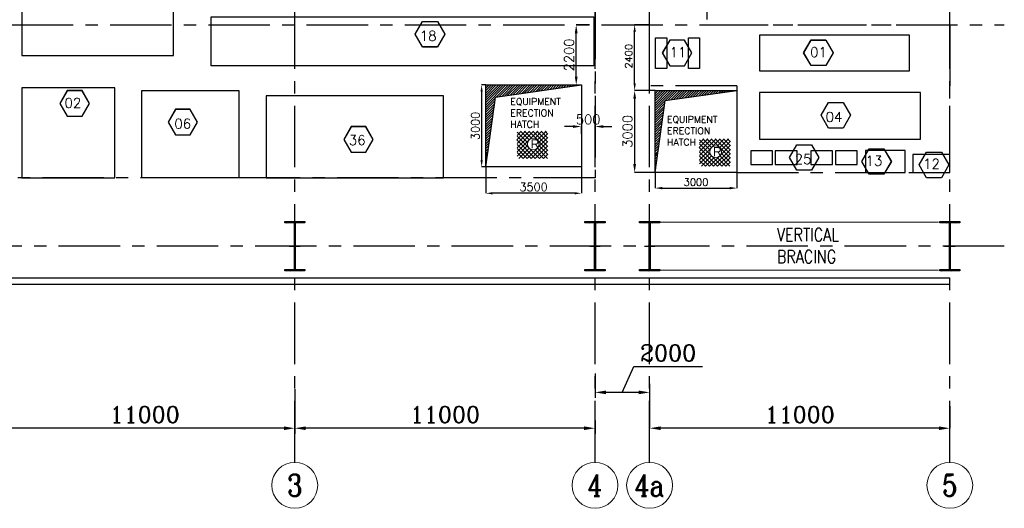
# Model space of a CAD drawing. Header units: inches. Extents: x 306235 to 1392759, y -66369 to 421098.
# Tile 87 of 91: x 849215 to 885292, y 60385 to 78267. Entities that reach past the tile are written whole.
import ezdxf
from ezdxf.enums import TextEntityAlignment as Align

# ---------------------------------------------------------------- set-up
doc = ezdxf.new("R2010")
doc.units = ezdxf.units.IN
doc.header["$LTSCALE"] = 1800
doc.header["$MEASUREMENT"] = 0
doc.linetypes.add('CENTER', pattern=[2, 1.25, -0.25, 0.25, -0.25])
doc.linetypes.add('HIDDEN', pattern=[0.375, 0.25, -0.125])
doc.layers.get('0').update_dxf_attribs({"color": 253, "lineweight": 9})
for name, color, linetype in [('BRACING', 1, 'HIDDEN'), ('CEN', 2, 'CENTER'), ('COL', 1, 'Continuous'), ('DIM', 4, 'Continuous'), ('GRID', 251, 'CENTER'), ('OPENING', 40, 'Continuous'), ('TEXT', 3, 'Continuous'), ('WALL', 6, 'Continuous')]:
    doc.layers.add(name, color=color, linetype=linetype)
doc.layers.add('STEEL', color=231, linetype='Continuous', lineweight=18)
doc.styles.add('HTX11', font='O8111901')
doc.styles.add('ROMANC', font='ROMANC.SHX')
doc.styles.add('ROMANS', font='romans.shx')
doc.dimstyles.new('K2', dxfattribs={"dimtxt": 600, "dimasz": 400, "dimexe": 200, "dimexo": 200, "dimgap": 200, "dimtad": 1, "dimdec": 0, "dimzin": 0, "dimdsep": 46, "dimtxsty": 'ROMANC', "dimcen": 0.09, "dimclrd": 256, "dimclrt": 4, "dimadec": 0, "dimazin": 0, "dimtfac": 1, "dimtdec": 0, "dimtofl": 0, "dimtmove": 1, "dimatfit": 3, "dimfxl": 0.18, "dimtolj": 1, "dimtzin": 0, "dimarcsym": 0})
doc.dimstyles.new('STANDARD1', dxfattribs={"dimtxt": 300, "dimasz": 250, "dimexe": 0, "dimexo": 0, "dimgap": 80, "dimtad": 1, "dimdec": 0, "dimzin": 0, "dimdsep": 46, "dimtxsty": 'ROMANS', "dimcen": 0, "dimclrd": 4, "dimclre": 4, "dimclrt": 7, "dimadec": 0, "dimazin": 0, "dimtfac": 0.09, "dimtdec": 0, "dimtix": 1, "dimtofl": 0, "dimtmove": 0, "dimatfit": 3, "dimfxl": 1, "dimtolj": 1, "dimtzin": 0, "dimarcsym": 0})
doc.dimstyles.new('USER175', dxfattribs={"dimscale": 175, "dimtxt": 2, "dimasz": 1.75, "dimexe": 0, "dimexo": 0, "dimgap": 0.5, "dimtad": 1, "dimdec": 0, "dimzin": 0, "dimdsep": 46, "dimtxsty": 'ROMANS', "dimcen": 0, "dimclrd": 4, "dimclre": 4, "dimclrt": 4, "dimadec": 0, "dimazin": 0, "dimtfac": 0.09, "dimtdec": 0, "dimtix": 1, "dimtofl": 0, "dimtmove": 0, "dimatfit": 3, "dimfxl": 1, "dimtolj": 1, "dimtzin": 0, "dimarcsym": 0})

# ---------------------------------------------------------------- blocks, each defined once
blk = doc.blocks.new('*D811')
at = {"layer": 'Defpoints', "color": 0, "transparency": 16777216}
for p in [(871747, 78079), (872295, 78079), (871965, 75679)]:
    blk.add_point(p, dxfattribs=at)
at = {"layer": 'DIM', "color": 4, "lineweight": -2, "transparency": 16777216}
for p, q in [((872295, 78079), (871747, 78079)), ((871747, 75942), (871747, 77817)), ((871965, 75679), (871747, 75679))]:
    blk.add_line(p, q, dxfattribs=at)
at = {"layer": 'DIM', "color": 4, "transparency": 16777216}
for points in [[(871704, 77817), (871791, 77817), (871747, 78079)], [(871704, 75942), (871791, 75942), (871747, 75679)]]:
    blk.add_solid(points, dxfattribs=at)
at = {"layer": 'DIM', "color": 4, "transparency": 16777216, "insert": (871529, 76929), "char_height": 262.5, "attachment_point": 5, "rotation": 90, "style": 'ROMANS'}
blk.add_mtext('\\A1;2400', dxfattribs=at)
blk = doc.blocks.new('*D841')
at = {"layer": 'Defpoints', "color": 0, "transparency": 16777216}
for p in [(872495, 72679), (875495, 72679), (875495, 72104)]:
    blk.add_point(p, dxfattribs=at)
at = {"layer": 'DIM', "color": 4, "lineweight": -2, "transparency": 16777216}
for p, q in [((872495, 72679), (872495, 72104)), ((875495, 72679), (875495, 72104)), ((872757, 72104), (875232, 72104))]:
    blk.add_line(p, q, dxfattribs=at)
at = {"layer": 'DIM', "color": 4, "transparency": 16777216}
for points in [[(872757, 72147), (872757, 72060), (872495, 72104)], [(875232, 72147), (875232, 72060), (875495, 72104)]]:
    blk.add_solid(points, dxfattribs=at)
at = {"layer": 'DIM', "color": 4, "transparency": 16777216, "insert": (873995, 72322), "char_height": 262.5, "attachment_point": 5, "style": 'ROMANS'}
blk.add_mtext('\\A1;3000', dxfattribs=at)
blk = doc.blocks.new('*D818')
at = {"layer": 'Defpoints', "color": 0, "transparency": 16777216}
for p in [(872295, 64940), (883295, 64128), (872295, 63315)]:
    blk.add_point(p, dxfattribs=at)
at = {"layer": 'DIM', "color": 0, "lineweight": -2, "transparency": 16777216}
for p, q in [((872295, 64940), (872295, 63315)), ((883295, 64128), (883295, 63315))]:
    blk.add_line(p, q, dxfattribs=at)
at = {"layer": 'DIM', "lineweight": -2, "transparency": 16777216}
blk.add_line((882895, 63315), (872695, 63315), dxfattribs=at)
at = {"layer": 'DIM', "transparency": 16777216}
for points in [[(872695, 63381), (872695, 63248), (872295, 63315)], [(882895, 63381), (882895, 63248), (883295, 63315)]]:
    blk.add_solid(points, dxfattribs=at)
at = {"layer": 'DIM', "color": 4, "transparency": 16777216, "insert": (877795, 63815), "char_height": 600, "attachment_point": 5, "style": 'ROMANC'}
blk.add_mtext('\\A1;11000', dxfattribs=at)
blk = doc.blocks.new('*D819')
at = {"layer": 'Defpoints', "color": 0, "transparency": 16777216}
for p in [(848295, 64940), (859295, 63796), (848295, 63315)]:
    blk.add_point(p, dxfattribs=at)
at = {"layer": 'DIM', "color": 0, "lineweight": -2, "transparency": 16777216}
for p, q in [((848295, 64940), (848295, 63315)), ((859295, 63796), (859295, 63315))]:
    blk.add_line(p, q, dxfattribs=at)
at = {"layer": 'DIM', "lineweight": -2, "transparency": 16777216}
blk.add_line((858895, 63315), (848695, 63315), dxfattribs=at)
at = {"layer": 'DIM', "transparency": 16777216}
for points in [[(848695, 63381), (848695, 63248), (848295, 63315)], [(858895, 63381), (858895, 63248), (859295, 63315)]]:
    blk.add_solid(points, dxfattribs=at)
at = {"layer": 'DIM', "color": 4, "transparency": 16777216, "insert": (853795, 63815), "char_height": 600, "attachment_point": 5, "style": 'ROMANC'}
blk.add_mtext('\\A1;11000', dxfattribs=at)
blk = doc.blocks.new('*D820')
at = {"layer": 'Defpoints', "color": 0, "transparency": 16777216}
for p in [(859295, 64940), (870295, 63796), (859295, 63315)]:
    blk.add_point(p, dxfattribs=at)
at = {"layer": 'DIM', "color": 0, "lineweight": -2, "transparency": 16777216}
for p, q in [((859295, 64740), (859295, 63115)), ((870295, 63596), (870295, 63115))]:
    blk.add_line(p, q, dxfattribs=at)
at = {"layer": 'DIM', "lineweight": -2, "transparency": 16777216}
blk.add_line((869895, 63315), (859695, 63315), dxfattribs=at)
at = {"layer": 'DIM', "transparency": 16777216}
for points in [[(859695, 63381), (859695, 63248), (859295, 63315)], [(869895, 63381), (869895, 63248), (870295, 63315)]]:
    blk.add_solid(points, dxfattribs=at)
at = {"layer": 'DIM', "color": 4, "transparency": 16777216, "insert": (864795, 63815), "char_height": 600, "attachment_point": 5, "style": 'ROMANC'}
blk.add_mtext('\\A1;11000', dxfattribs=at)
blk = doc.blocks.new('A-ROW COLUMN')
at = {"layer": 'COL'}
h = blk.add_hatch(dxfattribs=at)
h.set_pattern_fill('ANSI31', color=256, scale=200, style=0)
h.set_pattern_definition([(45, (165226.353, 18853.894), (-17.67767, 17.67767), [])])
h.paths.add_polyline_path([(180799, 40890), (181539, 40890), (181539, 40840), (180799, 40840)])
h.paths.add_polyline_path([(181153, 42590), (181185, 42590), (181185, 40890), (181153, 40890)])
h.paths.add_polyline_path([(180799, 42640), (181539, 42640), (181539, 42590), (180799, 42590)])
blk.add_line((181169, 40840), (181169, 42640))
at = {"layer": 'CEN'}
for p, q in [((181169, 40840), (181169, 42640)), ((180977, 41740), (181360, 41740))]:
    blk.add_line(p, q, dxfattribs=at)
at = {"layer": 'COL'}
for points in [[(180799, 42640), (181539, 42640), (181539, 42590), (180799, 42590)], [(181153, 42590), (181185, 42590), (181185, 40890), (181153, 40890)], [(180799, 40890), (181539, 40890), (181539, 40840), (180799, 40840)]]:
    blk.add_lwpolyline(points, close=True, dxfattribs=at)
blk = doc.blocks.new('*D829')
at = {"layer": 'Defpoints', "color": 0, "transparency": 16777216}
for p in [(866295, 75879), (866141, 72879), (866295, 72879)]:
    blk.add_point(p, dxfattribs=at)
at = {"layer": 'DIM', "color": 4, "lineweight": -2, "transparency": 16777216}
for p, q in [((866295, 75879), (866141, 75879)), ((866141, 75629), (866141, 73129)), ((866295, 72879), (866141, 72879))]:
    blk.add_line(p, q, dxfattribs=at)
at = {"layer": 'DIM', "color": 4, "transparency": 16777216}
for points in [[(866099, 75629), (866182, 75629), (866141, 75879)], [(866099, 73129), (866182, 73129), (866141, 72879)]]:
    blk.add_solid(points, dxfattribs=at)
at = {"layer": 'DIM', "color": 7, "transparency": 16777216, "insert": (865911, 74379), "char_height": 300, "attachment_point": 5, "rotation": 90, "style": 'ROMANS'}
blk.add_mtext('\\A1;3000', dxfattribs=at)
blk = doc.blocks.new('*D847')
at = {"layer": 'Defpoints', "color": 0, "transparency": 16777216}
for p in [(866295, 72879), (869795, 72879), (866295, 71914)]:
    blk.add_point(p, dxfattribs=at)
at = {"layer": 'DIM', "color": 4, "lineweight": -2, "transparency": 16777216}
for p, q in [((866295, 72879), (866295, 71914)), ((869795, 72879), (869795, 71914)), ((869545, 71914), (866545, 71914))]:
    blk.add_line(p, q, dxfattribs=at)
at = {"layer": 'DIM', "color": 4, "transparency": 16777216}
for points in [[(866545, 71955), (866545, 71872), (866295, 71914)], [(869545, 71955), (869545, 71872), (869795, 71914)]]:
    blk.add_solid(points, dxfattribs=at)
at = {"layer": 'DIM', "color": 7, "transparency": 16777216, "insert": (868045, 72144), "char_height": 300, "attachment_point": 5, "style": 'ROMANS'}
blk.add_mtext('\\A1;3500', dxfattribs=at)
blk = doc.blocks.new('*D830')
at = {"color": 4, "lineweight": -2, "transparency": 16777216}
for p, q in [((869489, 74356), (869182, 74356)), ((869795, 74094), (869795, 74356)), ((870295, 74094), (870295, 74356)), ((870601, 74356), (870907, 74356))]:
    blk.add_line(p, q, dxfattribs=at)
at = {"color": 4, "transparency": 16777216}
for points in [[(869489, 74407), (869489, 74305), (869795, 74356)], [(870601, 74407), (870601, 74305), (870295, 74356)]]:
    blk.add_solid(points, dxfattribs=at)
at = {"layer": 'Defpoints', "color": 0, "transparency": 16777216}
for p in [(869795, 74356), (869795, 74094), (870295, 74094)]:
    blk.add_point(p, dxfattribs=at)
at = {"color": 4, "transparency": 16777216, "insert": (870045, 74619), "char_height": 350, "attachment_point": 5, "style": 'ROMANS'}
blk.add_mtext('\\A1;500', dxfattribs=at)
blk = doc.blocks.new('*D832')
at = {"color": 4, "lineweight": -2, "transparency": 16777216}
for p, q in [((870087, 78079), (869606, 78079)), ((869606, 76185), (869606, 77773)), ((868792, 75879), (869606, 75879))]:
    blk.add_line(p, q, dxfattribs=at)
at = {"color": 4, "transparency": 16777216}
for points in [[(869555, 77773), (869657, 77773), (869606, 78079)], [(869555, 76185), (869657, 76185), (869606, 75879)]]:
    blk.add_solid(points, dxfattribs=at)
at = {"layer": 'Defpoints', "color": 0, "transparency": 16777216}
for p in [(869606, 78079), (870087, 78079), (868792, 75879)]:
    blk.add_point(p, dxfattribs=at)
at = {"color": 4, "transparency": 16777216, "insert": (869343, 76979), "char_height": 350, "attachment_point": 5, "rotation": 90, "style": 'ROMANS'}
blk.add_mtext('\\A1;2200', dxfattribs=at)
blk = doc.blocks.new('*D834')
at = {"layer": 'Defpoints', "color": 0, "transparency": 16777216}
for p in [(870295, 65516), (872295, 65109), (870295, 64627)]:
    blk.add_point(p, dxfattribs=at)
at = {"layer": 'DIM', "color": 0, "lineweight": -2, "transparency": 16777216}
for p, q in [((870295, 65316), (870295, 64427)), ((872295, 64909), (872295, 64427))]:
    blk.add_line(p, q, dxfattribs=at)
at = {"layer": 'DIM', "lineweight": -2, "transparency": 16777216}
for p, q in [((871295, 64627), (871715, 65571)), ((871715, 65571), (874229, 65571)), ((871895, 64627), (870695, 64627))]:
    blk.add_line(p, q, dxfattribs=at)
at = {"layer": 'DIM', "transparency": 16777216}
for points in [[(870695, 64694), (870695, 64560), (870295, 64627)], [(871895, 64694), (871895, 64560), (872295, 64627)]]:
    blk.add_solid(points, dxfattribs=at)
at = {"layer": 'DIM', "color": 4, "transparency": 16777216, "insert": (872972, 66071), "char_height": 600, "attachment_point": 5, "style": 'ROMANC'}
blk.add_mtext('\\A1;2000', dxfattribs=at)
blk = doc.blocks.new('*D848')
at = {"color": 4, "lineweight": -2, "transparency": 16777216}
for p, q in [((872495, 75679), (871747, 75679)), ((871747, 75373), (871747, 72985)), ((872495, 72679), (871747, 72679))]:
    blk.add_line(p, q, dxfattribs=at)
at = {"color": 4, "transparency": 16777216}
for points in [[(871696, 75373), (871799, 75373), (871747, 75679)], [(871696, 72985), (871799, 72985), (871747, 72679)]]:
    blk.add_solid(points, dxfattribs=at)
at = {"layer": 'Defpoints', "color": 0, "transparency": 16777216}
for p in [(872495, 75679), (871747, 72679), (872495, 72679)]:
    blk.add_point(p, dxfattribs=at)
at = {"color": 4, "transparency": 16777216, "insert": (871485, 74179), "char_height": 350, "attachment_point": 5, "rotation": 90, "style": 'ROMANS'}
blk.add_mtext('\\A1;3000', dxfattribs=at)

msp = doc.modelspace()

# ---------------------------------------------------------------- hatches: boundary and pattern name
at = {"layer": 'OPENING'}
h = msp.add_hatch(dxfattribs=at)
h.set_pattern_fill('ANSI31', color=256, scale=500, style=0)
h.set_pattern_definition([(45, (812119.19, -23845.965), (-44.194174, 44.194174), [])])
h.paths.add_polyline_path([(866294.9, 75879.3), (866294.9, 72879.3), (866654.5, 75438), (868452.2, 75690.6), (868294.9, 75879.3)])
h.paths.add_polyline_path([(868294.9, 75879.3), (868452.2, 75690.6), (869794.9, 75879.3), (869794.9, 75879.3)])
h = msp.add_hatch(dxfattribs=at)
h.set_pattern_fill('ANSI31', color=256, scale=500, style=0)
h.set_pattern_definition([(45, (813254.02, -52535.803), (-44.194174, 44.194174), [])])
h.paths.add_polyline_path([(875494.9, 75679.2), (872494.9, 75679.2), (872494.9, 72679.2), (872864.6, 75309.6)])

# ---------------------------------------------------------------- linework, layer by layer
for centre in [(859294.9, 61224.9), (859294.9, 61224.9), (870294.9, 61224.9), (870294.9, 61224.9), (872294.9, 61224.9), (872294.9, 61224.9), (883294.9, 61224.9)]:
    msp.add_circle(centre, 840.3)
at = {"layer": 'BRACING', "const_width": 40}
for points in [[(872664.9, 70854.2), (882882.4, 70854.2)], [(872664.9, 69104.2), (882882.4, 69104.2)]]:
    msp.add_lwpolyline(points, dxfattribs=at)
at = {"layer": 'CEN'}
msp.add_lwpolyline([(848294.9, 97081.1), (870294.9, 97077.4), (870294.9, 72479.2), (848294.9, 72479.2)], close=True, dxfattribs=at)
for points in [[(874394.9, 94921.9), (874394.9, 78079.2)], [(872294.9, 78079.2), (872294.9, 94729.6)], [(875494.9, 75850.2), (872294.9, 75850.2), (872294.9, 78079.2)], [(874394.9, 78079.2), (883294.9, 78079.2), (883294.9, 75850.2)], [(875494.9, 75850.2), (875494.9, 72679.2), (883294.9, 72679.2), (883294.9, 75850.2)]]:
    msp.add_lwpolyline(points, dxfattribs=at)
at = {"layer": 'DIM'}
for p, q in [((863708.6, 77736.3), (863978.8, 78204.2)), ((863709.8, 77736.3), (863979.6, 78203.7)), ((863979.2, 78204.5), (864519.5, 78204.5)), ((863979.2, 78203.5), (864518.9, 78203.5)), ((864518.9, 78203.5), (864788.6, 77736.3)), ((864519.5, 78204.5), (864789.8, 77736.3)), ((863978.9, 77268.2), (863708.6, 77736.3)), ((863979.5, 77269.2), (863709.8, 77736.3)), ((864788.6, 77736.3), (864518.9, 77269.2)), ((864789.8, 77736.3), (864519.5, 77268.2)), ((864519.5, 77268.2), (863978.9, 77268.2)), ((864518.9, 77269.2), (863979.5, 77269.2)), ((873031.3, 77519.1), (872761.1, 77050.9)), ((873031.9, 77518.1), (872762.2, 77050.9)), ((873571.6, 77519.1), (873031.3, 77519.1)), ((873571.6, 77518.1), (873031.9, 77518.1)), ((873841.1, 77050.9), (873571.2, 77518.3)), ((873842.2, 77050.9), (873572.1, 77518.8)), ((877939.9, 77057), (878210.1, 77524.9)), ((877941.1, 77057), (878211, 77524.4)), ((878210.5, 77525.1), (878750.8, 77525.1)), ((878210.5, 77524.1), (878750.2, 77524.1)), ((878750.2, 77524.1), (879019.9, 77057)), ((878750.8, 77525.1), (879021.1, 77057)), ((872761.1, 77050.9), (873031.3, 76582.8)), ((872762.2, 77050.9), (873031.9, 76583.8)), ((873571.3, 76583.8), (873841.1, 77050.9)), ((873571.9, 76582.8), (873842.2, 77050.9)), ((878210.2, 76588.8), (877939.9, 77057)), ((878210.8, 76589.8), (877941.1, 77057)), ((879019.9, 77057), (878750.2, 76589.8)), ((879021.1, 77057), (878750.8, 76588.8)), ((873031.3, 76582.8), (873571.9, 76582.8)), ((873031.9, 76583.8), (873571.3, 76583.8)), ((878750.8, 76588.8), (878210.2, 76588.8)), ((878750.2, 76589.8), (878210.8, 76589.8)), ((850959, 75670.4), (850688.7, 75202.3)), ((850959.5, 75669.4), (850689.8, 75202.3)), ((851499.2, 75670.4), (850959, 75670.4)), ((851499.2, 75669.4), (850959.5, 75669.4)), ((851768.7, 75202.3), (851498.8, 75669.7)), ((851769.8, 75202.3), (851499.7, 75670.2)), ((850688.7, 75202.3), (850959, 74734.1)), ((850689.8, 75202.3), (850959.5, 74735.1)), ((851499, 74735.1), (851768.7, 75202.3)), ((851499.5, 74734.1), (851769.8, 75202.3)), ((878579.1, 74768.1), (878849.2, 75236)), ((878580.2, 74768.1), (878850.1, 75235.5)), ((878849.7, 75236.2), (879390, 75236.2)), ((878849.7, 75235.2), (879389.4, 75235.2)), ((879389.4, 75235.2), (879659.1, 74768.1)), ((879390, 75236.2), (879660.2, 74768.1)), ((850959, 74734.1), (851499.5, 74734.1)), ((850959.5, 74735.1), (851499, 74735.1)), ((854921.2, 74986.9), (854650.9, 74518.8)), ((854921.7, 74985.9), (854652, 74518.8)), ((855461.4, 74986.9), (854921.2, 74986.9)), ((855461.4, 74985.9), (854921.7, 74985.9)), ((855730.9, 74518.8), (855461, 74986.2)), ((855732, 74518.8), (855461.9, 74986.7)), ((878849.4, 74299.9), (878579.1, 74768.1)), ((878850, 74300.9), (878580.2, 74768.1)), ((879659.1, 74768.1), (879389.4, 74300.9)), ((879660.2, 74768.1), (879390, 74299.9)), ((854650.9, 74518.8), (854921.2, 74050.6)), ((854652, 74518.8), (854921.7, 74051.6)), ((855461.2, 74051.6), (855730.9, 74518.8)), ((855461.7, 74050.6), (855732, 74518.8)), ((861360.7, 74353.2), (861090.4, 73885.1)), ((861361.3, 74352.2), (861091.6, 73885.1)), ((861901.3, 74353.2), (861360.7, 74353.2)), ((861900.7, 74352.2), (861361.3, 74352.2)), ((862170.4, 73885.1), (861900.7, 74352.2)), ((862171.6, 73885.1), (861901.3, 74353.2)), ((854921.2, 74050.6), (855461.7, 74050.6)), ((854921.7, 74051.6), (855461.2, 74051.6)), ((879390, 74299.9), (878849.4, 74299.9)), ((879389.4, 74300.9), (878850, 74300.9)), ((861090.4, 73885.1), (861360.6, 73417.2)), ((861091.6, 73885.1), (861361.4, 73417.7)), ((861900.7, 73417.9), (862170.4, 73885.1)), ((861901.3, 73416.9), (862171.6, 73885.1)), ((877417.4, 73225), (877687.5, 73692.9)), ((877418.5, 73225), (877688.4, 73692.4)), ((877688, 73693.1), (878228.2, 73693.1)), ((877688, 73692.1), (878227.7, 73692.1)), ((878227.7, 73692.1), (878497.4, 73225)), ((878228.2, 73693.1), (878498.5, 73225)), ((861361, 73417.9), (861900.7, 73417.9)), ((861361, 73416.9), (861901.3, 73416.9)), ((880071.2, 73077.7), (880341.3, 73545.6)), ((880072.3, 73077.7), (880342.2, 73545.1)), ((880341.7, 73545.9), (880882, 73545.9)), ((880341.7, 73544.9), (880881.5, 73544.9)), ((880881.5, 73544.9), (881151.2, 73077.7)), ((880882, 73545.9), (881152.3, 73077.7)), ((882174.5, 72950.5), (882444.7, 73418.4)), ((882175.7, 72950.5), (882445.6, 73417.9)), ((882445.1, 73418.6), (882985.4, 73418.6)), ((882445.1, 73417.6), (882984.8, 73417.6)), ((882984.8, 73417.6), (883254.5, 72950.5)), ((882985.4, 73418.6), (883255.7, 72950.5)), ((877687.7, 72756.8), (877417.4, 73225)), ((877688.2, 72757.8), (877418.5, 73225)), ((878497.4, 73225), (878227.7, 72757.8)), ((878498.5, 73225), (878228.2, 72756.8)), ((880341.5, 72609.6), (880071.2, 73077.7)), ((880342, 72610.6), (880072.3, 73077.7)), ((881151.2, 73077.7), (880881.5, 72610.6)), ((881152.3, 73077.7), (880882, 72609.6)), ((882444.8, 72482.3), (882174.5, 72950.5)), ((882445.4, 72483.3), (882175.7, 72950.5)), ((883254.5, 72950.5), (882984.8, 72483.3)), ((883255.7, 72950.5), (882985.4, 72482.3)), ((878228.2, 72756.8), (877687.7, 72756.8)), ((878227.7, 72757.8), (877688.2, 72757.8)), ((880882, 72609.6), (880341.5, 72609.6)), ((880881.5, 72610.6), (880342, 72610.6)), ((882985.4, 72482.3), (882444.8, 72482.3)), ((882984.8, 72483.3), (882445.4, 72483.3))]:
    msp.add_line(p, q, dxfattribs=at)
at = {"layer": 'DIM', "color": 0}
for points in [[(849295.1, 76962), (854845.1, 76962), (854845.1, 82322), (849295.1, 82322)], [(856229.9, 76579.2), (856229.9, 78369.2), (870249.9, 78369.2), (870249.9, 76579.2)], [(872516.3, 77598.7), (872921.3, 77598.7), (872921.3, 76478.7), (872516.3, 76478.7)], [(873721.3, 77598.7), (874126.3, 77598.7), (874126.3, 76478.7), (873721.3, 76478.7)], [(876321.9, 76399.7), (881821.9, 76399.7), (881821.9, 77699.7), (876321.9, 77699.7)], [(849295.1, 72479.2), (852695.1, 72479.2), (852695.1, 75779.2), (849295.1, 75779.2)], [(853695.1, 75679.2), (857245.1, 75679.2), (857245.1, 72479.2), (853695.1, 72479.2)], [(858245.1, 72479.2), (864745.1, 72479.2), (864745.1, 75479.2), (858245.1, 75479.2)], [(876321.9, 73898.5), (882221.9, 73898.5), (882221.9, 75598.5), (876321.9, 75598.5)], [(876800.6, 72972), (876800.6, 73472), (876000.6, 73472), (876000.6, 72972)], [(877700.6, 72972), (877700.6, 73472), (876900.6, 73472), (876900.6, 72972)], [(879000.6, 72972), (879000.6, 73472), (878200.6, 73472), (878200.6, 72972)], [(879900.6, 72972), (879900.6, 73472), (879100.6, 73472), (879100.6, 72972)], [(881660.6, 72679.2), (881660.6, 73479.2), (880210.6, 73479.2), (880210.6, 72679.2)], [(883294.9, 72679.2), (883294.9, 73329.2), (881944.9, 73329.2), (881944.9, 72679.2)]]:
    msp.add_lwpolyline(points, close=True, dxfattribs=at)
at = {"layer": 'GRID'}
for p, q in [((859294.9, 62065.3), (859294.9, 100979.2)), ((870294.9, 62065.3), (870294.9, 100979.2)), ((872294.9, 62065.3), (872294.9, 100979.2)), ((883294.9, 62065.3), (883294.9, 100979.2)), ((834527.6, 78079.2), (885291.6, 78079.2)), ((885291.6, 69979.2), (829494.9, 69979.2))]:
    msp.add_line(p, q, dxfattribs=at)
at = {"layer": 'OPENING'}
for points in [[(866294.9, 75879.3), (869794.9, 75879.3), (869794.9, 72879.3), (866294.9, 72879.3)], [(872494.9, 75679.2), (875494.9, 75679.2), (875494.9, 72679.2), (872494.9, 72679.2)]]:
    msp.add_lwpolyline(points, close=True, dxfattribs=at)
for points in [[(866294.9, 72879.3), (866654.5, 75438), (869794.9, 75879.3)], [(872494.9, 72679.2), (872864.6, 75309.6), (875494.9, 75679.2)]]:
    msp.add_lwpolyline(points, dxfattribs=at)
at = {"layer": 'STEEL', "flags": 128}
for points in [[(867428, 73868.1), (867744.8, 74185.6)], [(867440.8, 74031.9), (867594.4, 74185.6)], [(867440.8, 73730.2), (867896.3, 74185.6)], [(867440.8, 73579.3), (868046.7, 74185.6)], [(867440.8, 73428.5), (868198.1, 74185.6)], [(867440.8, 74156.9), (867824.8, 73772.5)], [(867440.8, 74006.1), (868257.9, 73189.3)], [(867562.4, 74185.6), (867880.3, 73868.1)], [(867713.9, 74185.6), (867976.3, 73923.3)], [(867864.3, 74185.6), (868570.4, 73479.9)], [(868015.7, 74185.6), (868570.4, 73630.7)], [(868086.1, 73923.3), (868348.5, 74185.6)], [(868166.1, 74185.6), (868570.4, 73781.6)], [(868182.1, 73868.1), (868500, 74185.6)], [(868237.6, 73772.5), (868570.4, 74105.5)], [(868317.6, 74185.6), (868570.4, 73932.5)], [(868468, 74185.6), (868570.4, 74083.3)], [(867428, 73868.1), (868103.2, 73193)], [(867440.8, 73704.4), (867951.7, 73193)], [(867440.8, 73277.6), (867824.8, 73662.1)], [(867502.7, 73943.5), (868257.9, 73189.3)], [(867804.5, 73189.3), (868570.4, 73954.6)], [(867951.7, 73193), (868570.4, 73803.8)], [(868103.2, 73193), (868570.4, 73652.9)], [(868237.6, 73662.1), (868570.4, 73329)], [(874112.1, 73584.2), (874428.9, 73901.7)], [(874124.9, 73748), (874278.5, 73901.7)], [(874124.9, 73446.3), (874580.4, 73901.7)], [(874124.9, 73295.4), (874730.8, 73901.7)], [(874124.9, 73144.5), (874882.3, 73901.7)], [(874124.9, 73873), (874508.9, 73488.5)], [(874124.9, 73722.1), (874942, 72905.4)], [(874186.8, 73659.6), (874942, 72905.4)], [(874246.5, 73901.7), (874564.4, 73584.2)], [(874398, 73901.7), (874660.4, 73639.4)], [(874488.7, 72905.4), (875254.5, 73670.7)], [(874548.4, 73901.7), (875254.5, 73196)], [(874699.9, 73901.7), (875254.5, 73346.8)], [(874770.3, 73639.4), (875032.7, 73901.7)], [(874850.3, 73901.7), (875254.5, 73497.7)], [(874866.3, 73584.2), (875184.1, 73901.7)], [(874921.7, 73488.5), (875254.5, 73821.6)], [(875001.7, 73901.7), (875254.5, 73648.5)], [(875152.1, 73901.7), (875254.5, 73799.4)], [(867440.8, 73553.5), (867804.5, 73189.3)], [(867440.8, 73402.6), (867657.3, 73193)], [(867506.9, 73193), (867880.3, 73566.4)], [(867657.3, 73193), (867976.3, 73511.2)], [(868086.1, 73511.2), (868405.1, 73193)], [(868182.1, 73566.4), (868555.5, 73193)], [(868257.9, 73189.3), (868570.4, 73502.1)], [(868405.1, 73193), (868570.4, 73351.2)], [(874112.1, 73584.2), (874787.3, 72909.1)], [(874124.9, 73420.5), (874635.9, 72909.1)], [(874124.9, 72993.7), (874508.9, 73378.1)], [(874124.9, 73269.6), (874488.7, 72905.4)], [(874191.1, 72909.1), (874564.4, 73282.5)], [(874635.9, 72909.1), (875254.5, 73519.9)], [(874787.3, 72909.1), (875254.5, 73369)], [(874866.3, 73282.5), (875239.6, 72909.1)], [(874921.7, 73378.1), (875254.5, 73045.1)], [(874124.9, 73118.7), (874341.5, 72909.1)], [(874341.5, 72909.1), (874660.4, 73227.3)], [(874770.3, 73227.3), (875089.2, 72909.1)], [(874942, 72905.4), (875254.5, 73218.1)], [(875089.2, 72909.1), (875254.5, 73067.3)]]:
    msp.add_lwpolyline(points, dxfattribs=at)
for points in [[(868244, 73717.2, 1), (867817.3, 73717.2, 1), (868244, 73717.2)], [(874928.1, 73433.3, 1), (874501.5, 73433.3, 1), (874928.1, 73433.3)]]:
    msp.add_lwpolyline(points, format="xyb", dxfattribs=at)
at = {"layer": 'WALL'}
for p, q in [((835554.9, 68589.2), (883294.9, 68589.2)), ((835784.9, 68819.2), (883294.9, 68819.2))]:
    msp.add_line(p, q, dxfattribs=at)

# ---------------------------------------------------------------- block references
at = {"layer": 'COL'}
for p in [(678126.4, 28239.5), (689126.4, 28239.5), (689126.4, 28239.5), (691126.4, 28239.5), (691126.4, 28239.5), (702126.4, 28239.5)]:
    msp.add_blockref('A-ROW COLUMN', p, dxfattribs=at)

# ---------------------------------------------------------------- texts
at = {"layer": 'STEEL', "style": 'HTX11'}
for p in [(867935, 73553.8), (874619.1, 73269.9)]:
    msp.add_text('R', height=333.3, dxfattribs=at).set_placement(p)
at = {"layer": 'TEXT', "style": 'ROMANS'}
for s, p in [('18', (863873.7, 77496.7)), ('11', (873023.4, 76896.5)), ('01', (878175.2, 76899.5)), ('02', (850856.6, 75041.3)), ('04', (878744.2, 74528.4)), ('06', (854881.2, 74279.2)), ('36', (861274.9, 73679.4)), ('25', (877610.1, 72985.3)), ('13', (880207.2, 72923.3)), ('12', (882315.2, 72813.3))]:
    msp.add_text(s, height=360, dxfattribs=at).set_placement(p)
at = {"layer": 'TEXT', "style": 'ROMANC', "width": 0.8}
for s, p in [('3', (859294.9, 61224.9)), ('4', (870294.9, 61224.9)), ('4a', (872294.9, 61224.9)), ('5', (883294.9, 61224.9))]:
    msp.add_text(s, height=800, dxfattribs=at).set_placement(p, align=Align.MIDDLE)
at = {"layer": 'TEXT', "char_height": 250, "attachment_point": 1, "style": 'ROMANS'}
for insert in [(867192, 75396), (872932.9, 74742.2)]:
    msp.add_mtext_dynamic_manual_height_columns('EQUIPMENT ERECTION HATCH', width=2106.178, gutter_width=1, heights=[0], dxfattribs=dict(at, insert=insert))
at = {"layer": 'TEXT', "insert": (876959.1, 70635.8), "char_height": 480, "width": 2515.419, "attachment_point": 1, "style": 'ROMANS'}
msp.add_mtext('{\\W0.8;VERTICAL BRACING}', dxfattribs=at)

# ---------------------------------------------------------------- dimensions: what is measured, and where the dimension line sits
for base, p1, p2, picture, middle in [((869605.8, 78079.2), (868791.8, 75878.9), (870086.6, 78079.2), '*D832', (869343.3, 76979.1)), ((871747.5, 72679.2), (872494.9, 75679.2), (872494.9, 72679.2), '*D848', (871485, 74179.2))]:
    dim = msp.add_linear_dim(base=base, p1=p1, p2=p2, angle=90, dimstyle='USER175', override={"dimfxl": 0.18})
    dim.commit()
    dim.dimension.update_dxf_attribs({"geometry": picture, "text_midpoint": middle})
dim = msp.add_linear_dim(base=(869794.9, 74356.3), p1=(870294.9, 74094.1), p2=(869794.9, 74094.1), dimstyle='USER175', override={"dimfxl": 0.18})
dim.commit()
dim.dimension.update_dxf_attribs({"geometry": '*D830', "text_midpoint": (870044.9, 74618.8)})
at = {"layer": 'DIM'}
dim = msp.add_linear_dim(base=(871747.5, 78079.2), p1=(871964.9, 75679.2), p2=(872294.9, 78079.2), angle=90, dimstyle='USER175', override={"dimtxt": 1.5, "dimasz": 1.5}, dxfattribs=at)
dim.commit()
dim.dimension.update_dxf_attribs({"geometry": '*D811', "text_midpoint": (871747.5, 76929.2), "dimtype": 160})
for base, p1, p2, angle, dimstyle, picture, middle in [((866140.5, 72879.3), (866294.9, 75879.3), (866294.9, 72879.3), 90, 'STANDARD1', '*D829', (865910.5, 74379.3)), ((859294.9, 63314.6), (870294.9, 63796.2), (859294.9, 64940.1), 180, 'K2', '*D820', (864794.9, 63814.6))]:
    dim = msp.add_linear_dim(base=base, p1=p1, p2=p2, angle=angle, dimstyle=dimstyle, dxfattribs=at)
    dim.commit()
    dim.dimension.update_dxf_attribs({"geometry": picture, "text_midpoint": middle})
dim = msp.add_linear_dim(base=(866294.9, 71913.8), p1=(869794.9, 72879.3), p2=(866294.9, 72879.3), dimstyle='STANDARD1', dxfattribs=at)
dim.commit()
dim.dimension.update_dxf_attribs({"geometry": '*D847', "text_midpoint": (868044.9, 72143.8)})
dim = msp.add_linear_dim(base=(875494.9, 72103.6), p1=(872494.9, 72679.2), p2=(875494.9, 72679.2), dimstyle='USER175', override={"dimtxt": 1.5, "dimasz": 1.5}, dxfattribs=at)
dim.commit()
dim.dimension.update_dxf_attribs({"geometry": '*D841', "text_midpoint": (873994.9, 72322.3)})
dim = msp.add_linear_dim(base=(870294.9, 64627.1), p1=(872294.9, 65108.8), p2=(870294.9, 65515.9), angle=180, dimstyle='K2', dxfattribs=at)
dim.commit()
dim.dimension.update_dxf_attribs({"geometry": '*D834', "text_midpoint": (871914.9, 65571.4), "dimtype": 160})
for base, p1, p2, picture, middle in [((848294.9, 63314.6), (859294.9, 63796.2), (848294.9, 64940.1), '*D819', (853794.9, 63814.6)), ((872294.9, 63314.6), (883294.9, 64128.3), (872294.9, 64940.1), '*D818', (877794.9, 63814.6))]:
    dim = msp.add_linear_dim(base=base, p1=p1, p2=p2, angle=180, dimstyle='K2', override={"dimexe": 0, "dimexo": 0}, dxfattribs=at)
    dim.commit()
    dim.dimension.update_dxf_attribs({"geometry": picture, "text_midpoint": middle})

doc.saveas('drawing.dxf')
